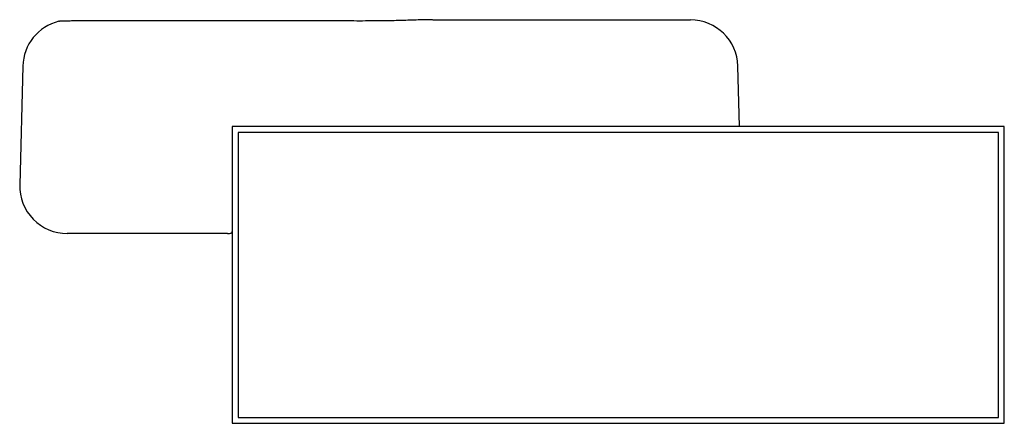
# Model space of a CAD drawing. Header units: millimetres. Extents: x 3475.028 to 3475.857, y 2145.012 to 2145.352.
import ezdxf

# ---------------------------------------------------------------- set-up
doc = ezdxf.new("R2010")
doc.units = ezdxf.units.MM
doc.layers.add('3', color=3, linetype='Continuous')

msp = doc.modelspace()

# ---------------------------------------------------------------- linework, layer by layer
at = {"layer": '3'}
for p, q in [((3475.37564, 2145.35182), (3475.43149, 2145.35182)), ((3475.43149, 2145.35182), (3475.59253, 2145.35182)), ((3475.06079, 2145.35063), (3475.06127, 2145.35073)), ((3475.03047, 2145.31286), (3475.02786, 2145.21286)), ((3475.63385, 2145.26182), (3475.63251, 2145.31286)), ((3475.20678, 2145.26182), (3475.20678, 2145.01182)), ((3475.85678, 2145.26182), (3475.20678, 2145.26182)), ((3475.85678, 2145.01182), (3475.85678, 2145.26182)), ((3475.21178, 2145.25682), (3475.21178, 2145.01682)), ((3475.85178, 2145.25682), (3475.21178, 2145.25682)), ((3475.85178, 2145.01682), (3475.85178, 2145.25682)), ((3475.20289, 2145.17182), (3475.06784, 2145.17182)), ((3475.21178, 2145.01682), (3475.85178, 2145.01682)), ((3475.20678, 2145.01182), (3475.85678, 2145.01182))]:
    msp.add_line(p, q, dxfattribs=at)
for centre, start, end in [((3475.59253, 2145.31182), 1.5, 90), ((3475.07046, 2145.31182), 103.99172, 178.5), ((3475.06784, 2145.21182), 178.5, 270)]:
    msp.add_arc(centre, 0.04, start, end, dxfattribs=at)
for points, knots in [([(3475.37549, 2145.35196), (3475.37533, 2145.35196), (3475.37304, 2145.35197), (3475.36845, 2145.35186), (3475.36166, 2145.35167), (3475.35489, 2145.35142), (3475.34813, 2145.35121), (3475.34146, 2145.35106), (3475.33444, 2145.35095), (3475.32692, 2145.35088), (3475.31844, 2145.35085), (3475.30833, 2145.35085), (3475.29403, 2145.35089), (3475.27588, 2145.35092), (3475.25431, 2145.35095), (3475.23948, 2145.35095), (3475.23173, 2145.35101), (3475.23151, 2145.35101)], [0, 0, 0, 0, 0.003474, 0.050174, 0.098795, 0.148781, 0.193402, 0.240779, 0.287873, 0.339329, 0.396731, 0.463503, 0.548676, 0.692912, 0.839397, 0.995378, 1, 1, 1, 1]), ([(3475.23151, 2145.35101), (3475.22892, 2145.35103), (3475.22399, 2145.35105), (3475.21684, 2145.35104), (3475.20996, 2145.35105), (3475.20301, 2145.35106), (3475.1959, 2145.35107), (3475.18874, 2145.35108), (3475.18164, 2145.35109), (3475.17463, 2145.35109), (3475.16771, 2145.35109), (3475.16091, 2145.35109), (3475.15424, 2145.35109), (3475.14773, 2145.35109), (3475.14139, 2145.35108), (3475.13523, 2145.35108), (3475.12928, 2145.35107), (3475.12354, 2145.35106), (3475.11801, 2145.35105), (3475.11268, 2145.35104), (3475.10754, 2145.35102), (3475.10262, 2145.35101), (3475.09792, 2145.35099), (3475.09347, 2145.35098), (3475.08929, 2145.35096), (3475.08537, 2145.35094), (3475.08175, 2145.35092), (3475.07843, 2145.35091), (3475.07541, 2145.35089), (3475.0727, 2145.35087), (3475.07029, 2145.35085), (3475.06818, 2145.35084), (3475.06636, 2145.35082), (3475.06484, 2145.35081), (3475.06364, 2145.3508), (3475.06276, 2145.35079), (3475.06216, 2145.35078), (3475.06202, 2145.35078), (3475.0619, 2145.35078), (3475.06183, 2145.35078), (3475.06172, 2145.35077), (3475.06154, 2145.35076), (3475.06138, 2145.35074), (3475.06127, 2145.35072)], [0, 0, 0, 0, 0.029297, 0.055809, 0.081035, 0.10764, 0.135334, 0.163123, 0.190992, 0.21892, 0.246885, 0.274864, 0.302827, 0.33075, 0.358614, 0.386398, 0.414085, 0.441683, 0.469128, 0.496741, 0.524486, 0.552326, 0.580223, 0.608135, 0.636008, 0.663803, 0.691483, 0.719012, 0.746363, 0.773516, 0.800586, 0.827839, 0.855126, 0.882434, 0.909748, 0.937062, 0.964384, 0.991806, 0.995589, 0.997382, 0.998136, 0.998787, 1, 1, 1, 1]), ([(3475.20289, 2145.17182), (3475.20347, 2145.17183), (3475.20464, 2145.17185), (3475.20584, 2145.1721), (3475.20664, 2145.17256), (3475.20673, 2145.17309), (3475.20678, 2145.17336)], [0, 0, 0, 0, 0.244279, 0.495303, 0.743664, 1, 1, 1, 1])]:
    msp.add_open_spline(points, degree=3, knots=knots, dxfattribs=at)

doc.saveas('drawing.dxf')
